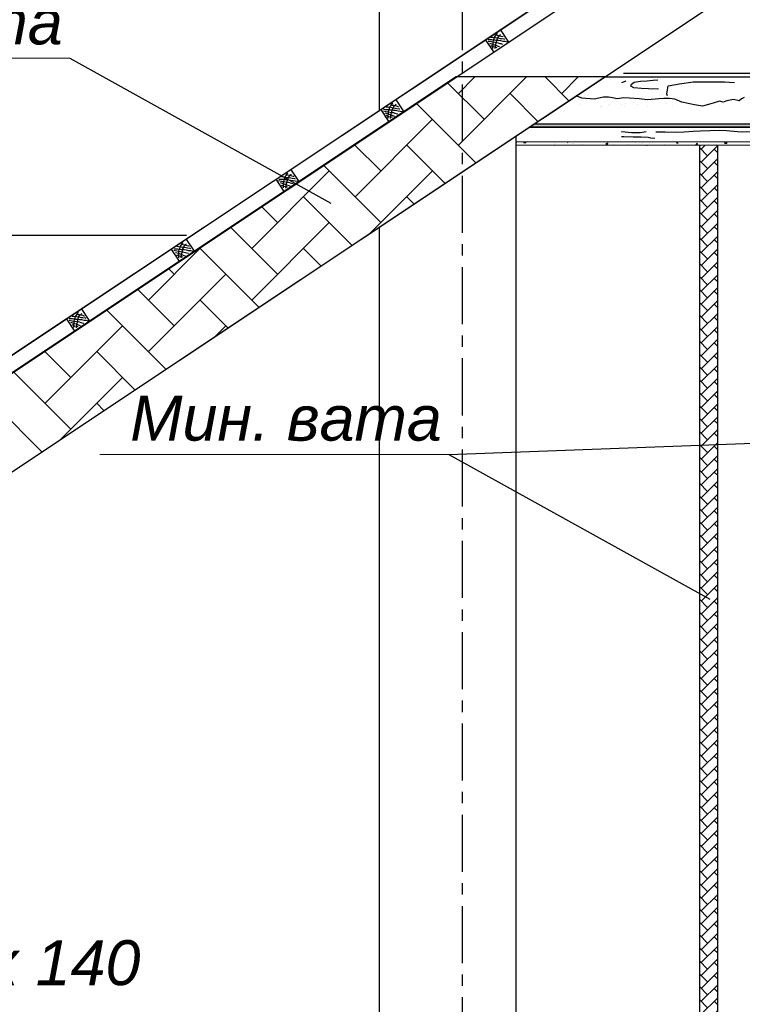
# Model space of a CAD drawing. Header units: millimetres. Extents: x 84778 to 227326, y -44398 to 146312.
# Tile 38 of 67: x 186591 to 190610, y -1382 to 4098. Entities that reach past the tile are written whole.
import ezdxf

# ---------------------------------------------------------------- set-up
doc = ezdxf.new("R2010")
doc.units = ezdxf.units.MM
doc.header["$LTSCALE"] = 10
doc.linetypes.add('CENTER', pattern=[50.8, 31.75, -6.35, 6.35, -6.35])
doc.linetypes.add('DASHED', pattern=[19.05, 12.7, -6.35])
doc.layers.add('Осевая', color=7, linetype='CENTER')
doc.layers.add('Штриховка', color=7, linetype='DASHED')
doc.layers.add('основной', color=7, linetype='Continuous', lineweight=30)
doc.layers.add('Тонкая', color=7, linetype='Continuous', lineweight=25)
doc.styles.add('STIL 888', font='ARIALI.TTF')

msp = doc.modelspace()

# ---------------------------------------------------------------- hatches: boundary and pattern name
at = {"layer": 'Тонкая', "ltscale": 1000}
msp.add_hatch(color=256, dxfattribs=at).paths.add_polyline_path([(189424, 3498.6), (189454, 3518.6), (196948.6, 3518.6), (196948.6, 3498.6)])
h = msp.add_hatch(dxfattribs=at)
h.set_pattern_fill('AR-HBONE', color=256, scale=0.5, style=0)
h.paths.add_polyline_path([(190471.6, 3398.6), (190471.6, -2001.4), (190371.6, -2001.4), (190371.6, 3398.6)])

# ---------------------------------------------------------------- linework, layer by layer
at = {"layer": 'Осевая'}
msp.add_line((189051.6, 9325.3), (189051.6, -15039.6), dxfattribs=at)
at = {"layer": 'основной', "ltscale": 50}
for p, q in [((188591.6, 3594.5), (188591.6, 6696.5)), ((189351.6, -2001.4), (189351.6, 3450.4)), ((190471.6, 3398.6), (190471.6, 1998.6)), ((188591.6, -2001.4), (188591.6, 2943.9))]:
    msp.add_line(p, q, dxfattribs=at)
at = {"layer": 'основной', "linetype": 'ByBlock', "ltscale": 1000}
msp.add_line((184517.4, 2898.6), (187518.2, 2898.5), dxfattribs=at)
at = {"layer": 'основной', "linetype": 'Continuous', "ltscale": 1000}
msp.add_line((190471.6, 1998.6), (190471.6, -2221), dxfattribs=at)
at = {"layer": 'Тонкая', "lineweight": 30, "ltscale": 50}
msp.add_line((181491.6, -1136.9), (197451.6, 9498.6), dxfattribs=at)
at = {"layer": 'Тонкая', "ltscale": 50}
for p, q in [((181945.8, -835.2), (197451.6, 9498.6)), ((182071.6, -851.4), (197451.6, 9398.6)), ((183451.6, -481.7), (192916.8, 5826.4)), ((189949.7, 3799.7), (197071.6, 3799.7))]:
    msp.add_line(p, q, dxfattribs=at)
at = {"layer": 'Тонкая', "linetype": 'ByBlock', "ltscale": 1000}
for p, q in [((189311.1, 3973.4), (189265, 4042.7)), ((189227.9, 3918), (189181.8, 3987.2)), ((188728.6, 3585.2), (188682.5, 3654.5)), ((188645.4, 3529.8), (188599.3, 3599)), ((188146.1, 3197), (188100, 3266.3)), ((188062.9, 3141.6), (188016.8, 3210.8)), ((187563.6, 2808.8), (187517.5, 2878.1)), ((187480.4, 2753.3), (187434.3, 2822.6)), ((186981.1, 2420.6), (186935, 2489.8)), ((186897.9, 2365.1), (186851.8, 2434.4))]:
    msp.add_line(p, q, dxfattribs=at)
at = {"layer": 'Тонкая', "linetype": 'Continuous', "lineweight": 0, "ltscale": 1000}
for p, q in [((184928.7, 3882.8), (186869.5, 3882.8)), ((189351.6, 3418.6), (197071.6, 3418.6)), ((197071.6, 3398.6), (189351.6, 3398.6)), ((187037.1, 1677.7), (188977.9, 1677.7)), ((187037.1, 1677.7), (187037.1, 1677.7))]:
    msp.add_line(p, q, dxfattribs=at)
at = {"layer": 'Тонкая', "linetype": 'Continuous', "ltscale": 1000}
for p, q in [((186869.5, 3882.8), (188321.1, 3077.4)), ((189019.4, 3779), (183427.5, 52.3)), ((183451.6, -481.7), (189844.7, 3779)), ((189174.6, 3543.5), (188971.2, 3746.9)), ((189844.7, 3779), (189019.4, 3779)), ((189030.9, 3687.2), (189122.7, 3779)), ((189030.9, 3399.8), (189410.1, 3779)), ((189646.2, 3646.7), (189513.9, 3779)), ((189605.7, 3687.2), (189697.5, 3779)), ((189844.7, 3779), (190905, 3779)), ((189844.7, 3779), (197071.6, 3779)), ((189937.8, 3779), (190171.3, 3779)), ((189961.9, 3754.9), (189937.8, 3747)), ((189990.8, 3728), (189994.6, 3738.6)), ((190006.2, 3718.4), (189990.8, 3728)), ((189994.6, 3738.6), (190009, 3749.2)), ((190009, 3749.2), (190043.7, 3755.9)), ((190043.7, 3755.9), (190080.2, 3757.8)), ((190080.2, 3757.8), (190113.9, 3760.7)), ((190113.9, 3760.7), (190139.9, 3762.6)), ((190190.7, 3684.8), (190197.7, 3730.1)), ((190197.7, 3730.1), (190260.3, 3740.5)), ((190260.3, 3740.5), (190336.9, 3750.9)), ((190336.9, 3750.9), (190396.1, 3750.9)), ((190396.1, 3750.9), (190458.7, 3750.9)), ((190458.7, 3750.9), (190511, 3750.9)), ((190511, 3750.9), (190566.7, 3747.4)), ((189473.7, 3531.8), (189318.3, 3687.2)), ((189717.5, 3661.3), (189687.1, 3674.1)), ((189687.1, 3674.1), (189687.1, 3674.1)), ((190050.4, 3715.5), (190006.2, 3718.4)), ((190087.9, 3712.6), (190050.4, 3715.5)), ((190143.7, 3710.7), (190087.9, 3712.6)), ((190194.2, 3674.4), (190190.7, 3684.8)), ((189128.8, 3301.9), (188798.8, 3632)), ((189699.8, 3654.1), (189699.8, 3654.1)), ((189712.5, 3627.6), (189712.5, 3627.6)), ((189786.2, 3654.9), (189717.5, 3661.3)), ((189837.4, 3666.1), (189786.2, 3654.9)), ((189866.2, 3666.1), (189837.4, 3666.1)), ((189917.4, 3656.5), (189866.2, 3666.1)), ((189867.2, 3618.6), (189867.2, 3618.6)), ((189870.7, 3627.9), (189870.7, 3627.9)), ((189882.3, 3661.9), (189882.3, 3661.9)), ((189903.1, 3652.4), (189903.1, 3652.4)), ((189912.5, 3643.8), (189912.5, 3643.8)), ((189947.8, 3662.9), (189917.4, 3656.5)), ((189936.2, 3627.7), (189936.2, 3627.7)), ((189983, 3661.3), (189947.8, 3662.9)), ((189954, 3616.6), (189954, 3616.6)), ((189962.6, 3631.2), (189962.6, 3631.2)), ((190037.4, 3656.5), (189983, 3661.3)), ((190003.9, 3636.6), (190003.9, 3636.6)), ((190028.9, 3628.2), (190028.9, 3628.2)), ((190082.2, 3651.7), (190037.4, 3656.5)), ((190072.9, 3645.7), (190072.9, 3645.7)), ((190146.1, 3656.5), (190082.2, 3651.7)), ((190099.4, 3649.2), (190099.4, 3649.2)), ((190109.4, 3647.9), (190109.4, 3647.9)), ((190140.7, 3654.6), (190140.7, 3654.6)), ((190173.3, 3659.7), (190146.1, 3656.5)), ((190205.3, 3659.7), (190173.3, 3659.7)), ((190187.1, 3628.5), (190187.1, 3628.5)), ((190234.1, 3654.9), (190205.3, 3659.7)), ((190221.2, 3620.9), (190221.2, 3620.9)), ((190274.1, 3638.9), (190234.1, 3654.9)), ((190344.5, 3622.9), (190274.1, 3638.9)), ((190389.3, 3616.5), (190344.5, 3622.9)), ((190448.5, 3632.5), (190389.3, 3616.5)), ((190483.6, 3643.7), (190448.5, 3632.5)), ((190504.4, 3638.9), (190483.6, 3643.7)), ((190484.1, 3622), (190484.1, 3622)), ((190503.5, 3629.1), (190503.5, 3629.1)), ((190523.6, 3645.3), (190504.4, 3638.9)), ((190518.9, 3641.6), (190518.9, 3641.6)), ((190562, 3653.3), (190523.6, 3645.3)), ((190592.4, 3645.3), (190562, 3653.3)), ((190605.2, 3658.1), (190592.4, 3645.3)), ((190620.1, 3665.4), (190605.2, 3658.1)), ((189821, 3614.9), (189821, 3614.9)), ((189825.9, 3613.2), (189825.9, 3613.2)), ((190084, 3616), (190084, 3616)), ((188456.2, 3112.5), (188887.2, 3543.5)), ((189454, 3518.6), (196948.6, 3518.6)), ((189424, 3498.6), (196948.6, 3498.6)), ((189937.8, 3474.9), (189939.8, 3474.7)), ((189939.8, 3474.7), (189993.2, 3469.9)), ((189993.2, 3469.9), (190041.8, 3469.9)), ((190041.8, 3469.9), (190075.8, 3474.7)), ((190129.5, 3474.4), (190180.7, 3474.4)), ((190180.7, 3474.4), (190242.4, 3472.6)), ((190242.4, 3472.6), (190286.5, 3474.4)), ((190286.5, 3474.4), (190337.6, 3477.9)), ((190337.6, 3477.9), (190378.2, 3479.6)), ((190378.2, 3479.6), (190431.1, 3481.4)), ((190431.1, 3481.4), (190484, 3483.2)), ((190484, 3483.2), (190522.8, 3481.4)), ((190522.8, 3481.4), (190604, 3474.4)), ((190604, 3474.4), (190660.4, 3476.1)), ((188599.9, 3256.1), (188453.9, 3402.1)), ((188456.2, 3399.8), (188467.6, 3411.3)), ((188956.4, 3187), (188743.6, 3399.8)), ((189353.9, 3418.6), (189353.9, 3418.6)), ((189355.6, 3413.5), (189355.6, 3413.5)), ((189392.7, 3414.3), (189396.8, 3418.6)), ((189392.7, 3414.1), (189406.2, 3412)), ((189406.3, 3412.3), (189405.5, 3418.6)), ((189477.2, 3415.6), (189477.2, 3415.6)), ((189558.5, 3412.2), (189558.5, 3412.2)), ((189564.5, 3398.6), (189567.2, 3401.4)), ((189567.6, 3398.6), (189567.2, 3401.5)), ((189569.8, 3410.6), (189569.8, 3410.6)), ((189586.4, 3399.8), (189586.4, 3399.8)), ((189636.1, 3418.6), (189640.6, 3415.5)), ((189639.9, 3408.7), (189639.9, 3408.7)), ((189640.6, 3415.6), (189641.6, 3418.6)), ((189665.6, 3411.2), (189665.6, 3411.2)), ((189671.9, 3411.2), (189671.9, 3411.2)), ((189710, 3416.2), (189710, 3416.2)), ((189721.2, 3405.3), (189721.2, 3405.3)), ((189802.6, 3401.8), (189802.6, 3401.8)), ((189852.1, 3408.4), (189859.6, 3403.3)), ((189852.4, 3408.3), (189863, 3412.4)), ((189859.6, 3403.4), (189862.7, 3412.6)), ((189894.7, 3403), (189894.7, 3403)), ((189933.2, 3415.4), (189933.2, 3415.4)), ((189937.8, 3447.1), (189950.9, 3447.5)), ((189950.9, 3447.5), (190003.4, 3446.3)), ((189976.4, 3403.1), (189976.4, 3403.1)), ((189983.5, 3418.3), (189983.5, 3418.3)), ((190003.4, 3446.3), (190047.2, 3445)), ((190014.5, 3412), (190014.5, 3412)), ((190016, 3401.7), (190016, 3401.7)), ((190047.2, 3445), (190086, 3443.8)), ((190053.4, 3412.9), (190053.4, 3412.9)), ((190054.2, 3406.7), (190054.2, 3406.7)), ((190077.9, 3398.6), (190082, 3400.2)), ((190081.1, 3398.6), (190081.7, 3400.4)), ((190086, 3443.8), (190102.2, 3440)), ((190095.9, 3408.6), (190095.9, 3408.6)), ((190102.2, 3440), (190123.5, 3438.8)), ((190111.9, 3414.3), (190111.9, 3414.3)), ((190177.2, 3405.1), (190177.2, 3405.1)), ((190243.5, 3411.5), (190252.6, 3410.7)), ((190244, 3411.5), (190250, 3418.6)), ((190252.2, 3409.8), (190250.6, 3418.6)), ((190258.6, 3401.7), (190258.6, 3401.7)), ((190352.8, 3402), (190361.9, 3401.2)), ((190353.3, 3401.9), (190360.6, 3410.7)), ((190361.5, 3400.2), (190359.7, 3409.8)), ((190365, 3405.5), (190365, 3405.5)), ((190421.6, 3403.6), (190421.6, 3403.6)), ((190443.3, 3416.2), (190443.3, 3416.2)), ((190456, 3404.8), (190456, 3404.8)), ((190467.9, 3398.6), (190470, 3401.1)), ((190469.3, 3398.6), (190469, 3400.2)), ((190511, 3411.4), (190517.9, 3418.6)), ((190511, 3411.2), (190524.6, 3409.1)), ((190524.6, 3409.4), (190523.5, 3418.6)), ((190552.3, 3417.5), (190552.3, 3417.5)), ((187881.5, 2825.1), (188312.5, 3256.1)), ((188599.9, 2968.8), (188281.5, 3287.2)), ((188541.8, 2910.7), (188887.2, 3256.1)), ((188439.1, 2842.2), (188168.8, 3112.5)), ((188783.9, 3072.1), (188743.6, 3112.5)), ((188025.1, 2968.8), (187936.6, 3057.3)), ((187881.5, 2537.7), (188312.5, 2968.8)), ((188025.1, 2681.4), (187764.1, 2942.4)), ((187306.7, 2537.7), (187606.1, 2837.1)), ((187921.7, 2497.5), (187594.1, 2825.1)), ((188266.6, 2727.3), (188168.8, 2825.1)), ((187450.4, 2681.4), (187419.2, 2712.6)), ((187306.7, 2250.4), (187737.8, 2681.4)), ((187450.4, 2394), (187246.8, 2597.6)), ((187749.3, 2382.5), (187594.1, 2537.7)), ((187404.4, 2152.7), (187074.4, 2482.7)), ((186732, 1963), (187163, 2394)), ((187680.3, 2336.5), (187737.8, 2394)), ((186875.7, 2106.7), (186729.5, 2252.9)), ((186732, 2250.4), (186744.6, 2262.9)), ((187232, 2037.8), (187019.4, 2250.4)), ((186875.7, 1819.3), (186557, 2137.9)), ((186818.7, 1762.3), (187163, 2106.7)), ((186714.6, 1693), (186444.6, 1963)), ((187059.5, 1922.8), (187019.4, 1963)), ((188977.9, 1677.7), (190429.5, 872.3))]:
    msp.add_line(p, q, dxfattribs=at)
at = {"layer": 'Тонкая', "ltscale": 1000}
for points in [[(189424, 3498.6), (189454, 3518.6)], [(189424, 3498.6), (189454, 3518.6), (196948.6, 3518.6), (196948.6, 3498.6), (189424, 3498.6), (189454, 3518.6)], [(190371.6, 3398.6), (190371.6, -2001.4)], [(188977.9, 1677.7), (190722.8, 1742.7)]]:
    msp.add_lwpolyline(points, dxfattribs=at)
at = {"layer": 'Штриховка', "linetype": 'ByBlock', "ltscale": 1000}
for p, q in [((189212, 4001.1), (189221.3, 4000.1)), ((189221.3, 4000.1), (189236.2, 3998.3)), ((189231.2, 3998.9), (189237.3, 4007.1)), ((189236.8, 4012.9), (189246.1, 4010.7)), ((189237.3, 4007.1), (189244.8, 4017.4)), ((189244.8, 4017.4), (189248.1, 4020.4)), ((189246.1, 4010.7), (189254.2, 4009.4)), ((189250.9, 3996), (189257.9, 4008.6)), ((189254.2, 4009.4), (189269.9, 4005.9)), ((189257.9, 4008.6), (189263.3, 4012.6)), ((189263.3, 4012.6), (189267, 4014.9)), ((189269.9, 4005.9), (189277.4, 4003.3)), ((189277.4, 4003.3), (189280.7, 4001.6)), ((189196.3, 3978.8), (189212.5, 3975.3)), ((189196.9, 3987.2), (189200.9, 3987.2)), ((189200.9, 3987.2), (189208.5, 3986.7)), ((189204.4, 3967.2), (189221.1, 3962.1)), ((189208.5, 3986.7), (189215.5, 3986.7)), ((189210.7, 3953.6), (189225.1, 3947.5)), ((189212.5, 3975.3), (189224.6, 3973.5)), ((189215.5, 3986.7), (189224.1, 3985.7)), ((189221.1, 3962.1), (189235, 3957.3)), ((189223, 3948.4), (189224, 3961.1)), ((189223.1, 3937.9), (189223, 3948.4)), ((189224, 3961.1), (189224.6, 3973.5)), ((189224.1, 3985.7), (189231.4, 3984.6)), ((189224.6, 3973.5), (189226.4, 3981.6)), ((189224.6, 3973.5), (189242.3, 3970.2)), ((189225.1, 3947.5), (189239, 3944.5)), ((189226.4, 3981.6), (189230.4, 3992.2)), ((189230.4, 3992.2), (189231.2, 3998.9)), ((189231.4, 3984.6), (189239.3, 3983.9)), ((189235, 3957.3), (189246.9, 3952.3)), ((189236.2, 3998.3), (189250.9, 3996)), ((189238.3, 3944.6), (189238.4, 3955.9)), ((189238.4, 3955.9), (189243.6, 3975)), ((189239.3, 3983.9), (189253.4, 3982.9)), ((189242.3, 3970.2), (189251.9, 3969.2)), ((189243.6, 3975), (189246.6, 3986.9)), ((189246.6, 3986.9), (189250.9, 3996)), ((189246.9, 3952.3), (189252.4, 3950.8)), ((189250.9, 3996), (189263.8, 3993.7)), ((189251.9, 3969.2), (189261, 3965.9)), ((189252.4, 3950.8), (189260, 3948)), ((189253.4, 3982.9), (189264.6, 3981.9)), ((189261, 3965.9), (189267.8, 3964.2)), ((189263.8, 3993.7), (189271.6, 3992.5)), ((189264.6, 3981.9), (189277.9, 3978.6)), ((189267.8, 3964.2), (189277.1, 3962.1)), ((189271.6, 3992.5), (189284.7, 3990.5)), ((189277.9, 3978.6), (189289, 3977.6)), ((189284.7, 3990.5), (189288, 3988.9)), ((189289, 3977.6), (189301.9, 3974.6)), ((189236.5, 3936.4), (189238.3, 3944.6)), ((189239, 3944.5), (189244.8, 3943.2)), ((188648.7, 3610.7), (188654.8, 3618.9)), ((188654.3, 3624.7), (188663.6, 3622.5)), ((188654.8, 3618.9), (188662.3, 3629.2)), ((188662.3, 3629.2), (188665.6, 3632.2)), ((188663.6, 3622.5), (188671.7, 3621.2)), ((188668.4, 3607.8), (188675.4, 3620.4)), ((188671.7, 3621.2), (188687.4, 3617.7)), ((188675.4, 3620.4), (188680.8, 3624.4)), ((188680.8, 3624.4), (188684.5, 3626.7)), ((188687.4, 3617.7), (188694.9, 3615.1)), ((188613.8, 3590.6), (188630, 3587.1)), ((188614.4, 3599), (188618.4, 3599)), ((188618.4, 3599), (188626, 3598.5)), ((188621.9, 3579), (188638.6, 3573.9)), ((188626, 3598.5), (188633, 3598.5)), ((188628.2, 3565.4), (188642.6, 3559.3)), ((188629.5, 3612.9), (188638.8, 3611.9)), ((188630, 3587.1), (188642.1, 3585.3)), ((188633, 3598.5), (188641.6, 3597.5)), ((188638.6, 3573.9), (188652.5, 3569.1)), ((188638.8, 3611.9), (188653.8, 3610.1)), ((188640.5, 3560.2), (188641.5, 3572.9)), ((188641.5, 3572.9), (188642.1, 3585.3)), ((188641.6, 3597.5), (188649, 3596.4)), ((188642.1, 3585.3), (188643.9, 3593.4)), ((188642.1, 3585.3), (188659.8, 3582)), ((188643.9, 3593.4), (188647.9, 3604)), ((188647.9, 3604), (188648.7, 3610.7)), ((188649, 3596.4), (188656.8, 3595.7)), ((188652.5, 3569.1), (188664.4, 3564.1)), ((188653.8, 3610.1), (188668.4, 3607.8)), ((188655.8, 3556.4), (188655.9, 3567.7)), ((188655.9, 3567.7), (188661.1, 3586.8)), ((188656.8, 3595.7), (188670.9, 3594.7)), ((188659.8, 3582), (188669.4, 3581)), ((188661.1, 3586.8), (188664.1, 3598.7)), ((188664.1, 3598.7), (188668.4, 3607.8)), ((188664.4, 3564.1), (188669.9, 3562.6)), ((188668.4, 3607.8), (188681.3, 3605.5)), ((188669.4, 3581), (188678.5, 3577.7)), ((188669.9, 3562.6), (188677.5, 3559.8)), ((188670.9, 3594.7), (188682.1, 3593.7)), ((188678.5, 3577.7), (188685.3, 3576)), ((188681.3, 3605.5), (188689.1, 3604.3)), ((188682.1, 3593.7), (188695.4, 3590.4)), ((188685.3, 3576), (188694.7, 3573.9)), ((188689.1, 3604.3), (188702.2, 3602.3)), ((188694.9, 3615.1), (188698.2, 3613.4)), ((188695.4, 3590.4), (188706.5, 3589.4)), ((188702.2, 3602.3), (188705.5, 3600.7)), ((188706.5, 3589.4), (188719.4, 3586.4)), ((188640.6, 3549.7), (188640.5, 3560.2)), ((188642.6, 3559.3), (188656.5, 3556.3)), ((188654, 3548.2), (188655.8, 3556.4)), ((188656.5, 3556.3), (188662.3, 3555)), ((188071.8, 3236.5), (188081.1, 3234.2)), ((188072.3, 3230.7), (188079.8, 3241)), ((188079.8, 3241), (188083.1, 3244)), ((188081.1, 3234.2), (188089.2, 3233)), ((188089.2, 3233), (188104.9, 3229.5)), ((188092.9, 3232.2), (188098.3, 3236.2)), ((188098.3, 3236.2), (188102.1, 3238.5)), ((188031.3, 3202.4), (188047.5, 3198.9)), ((188031.9, 3210.8), (188035.9, 3210.8)), ((188035.9, 3210.8), (188043.5, 3210.3)), ((188039.4, 3190.8), (188056.1, 3185.7)), ((188043.5, 3210.3), (188050.5, 3210.3)), ((188047, 3224.7), (188056.3, 3223.7)), ((188047.5, 3198.9), (188059.6, 3197.1)), ((188050.5, 3210.3), (188059.1, 3209.3)), ((188056.1, 3185.7), (188070, 3180.9)), ((188056.3, 3223.7), (188071.3, 3221.9)), ((188058, 3172), (188059, 3184.7)), ((188059, 3184.7), (188059.6, 3197.1)), ((188059.1, 3209.3), (188066.5, 3208.2)), ((188059.6, 3197.1), (188061.4, 3205.2)), ((188059.6, 3197.1), (188077.3, 3193.8)), ((188061.4, 3205.2), (188065.5, 3215.8)), ((188065.5, 3215.8), (188066.2, 3222.5)), ((188066.2, 3222.5), (188072.3, 3230.7)), ((188066.5, 3208.2), (188074.3, 3207.5)), ((188070, 3180.9), (188081.9, 3175.9)), ((188071.3, 3221.9), (188085.9, 3219.6)), ((188073.3, 3168.2), (188073.4, 3179.5)), ((188073.4, 3179.5), (188078.6, 3198.6)), ((188074.3, 3207.5), (188088.5, 3206.5)), ((188077.3, 3193.8), (188086.9, 3192.8)), ((188078.6, 3198.6), (188081.6, 3210.5)), ((188081.6, 3210.5), (188085.9, 3219.6)), ((188085.9, 3219.6), (188092.9, 3232.2)), ((188085.9, 3219.6), (188098.8, 3217.3)), ((188086.9, 3192.8), (188096, 3189.5)), ((188088.5, 3206.5), (188099.6, 3205.5)), ((188096, 3189.5), (188102.8, 3187.8)), ((188098.8, 3217.3), (188106.6, 3216.1)), ((188099.6, 3205.5), (188112.9, 3202.2)), ((188102.8, 3187.8), (188112.2, 3185.7)), ((188104.9, 3229.5), (188112.4, 3226.9)), ((188106.6, 3216.1), (188119.7, 3214.1)), ((188112.4, 3226.9), (188115.7, 3225.2)), ((188112.9, 3202.2), (188124, 3201.2)), ((188119.7, 3214.1), (188123, 3212.5)), ((188124, 3201.2), (188136.9, 3198.2)), ((188045.7, 3177.2), (188060.1, 3171.1)), ((188058.1, 3161.5), (188058, 3172)), ((188060.1, 3171.1), (188074, 3168.1)), ((188071.5, 3160), (188073.3, 3168.2)), ((188074, 3168.1), (188079.8, 3166.8)), ((188081.9, 3175.9), (188087.4, 3174.4)), ((188087.4, 3174.4), (188095, 3171.6)), ((187489.8, 2842.4), (187497.3, 2852.8)), ((187497.3, 2852.8), (187500.6, 2855.8)), ((187515.8, 2848), (187519.6, 2850.3)), ((187448.8, 2814.2), (187465, 2810.7)), ((187449.4, 2822.6), (187453.4, 2822.6)), ((187453.4, 2822.6), (187461, 2822.1)), ((187456.9, 2802.6), (187473.6, 2797.5)), ((187461, 2822.1), (187468, 2822.1)), ((187464.5, 2836.5), (187473.9, 2835.4)), ((187465, 2810.7), (187477.1, 2808.9)), ((187468, 2822.1), (187476.6, 2821.1)), ((187473.6, 2797.5), (187487.5, 2792.7)), ((187473.9, 2835.4), (187488.8, 2833.7)), ((187475.5, 2783.8), (187476.5, 2796.5)), ((187476.5, 2796.5), (187477.1, 2808.9)), ((187476.6, 2821.1), (187484, 2820)), ((187477.1, 2808.9), (187478.9, 2817)), ((187477.1, 2808.9), (187494.8, 2805.6)), ((187478.9, 2817), (187483, 2827.6)), ((187483, 2827.6), (187483.8, 2834.3)), ((187483.8, 2834.3), (187489.8, 2842.4)), ((187484, 2820), (187491.8, 2819.3)), ((187488.8, 2833.7), (187503.4, 2831.4)), ((187489.3, 2848.3), (187498.6, 2846)), ((187491, 2791.3), (187496.1, 2810.4)), ((187491.8, 2819.3), (187506, 2818.3)), ((187494.8, 2805.6), (187504.4, 2804.6)), ((187496.1, 2810.4), (187499.1, 2822.3)), ((187498.6, 2846), (187506.7, 2844.8)), ((187499.1, 2822.3), (187503.4, 2831.4)), ((187503.4, 2831.4), (187510.4, 2844)), ((187503.4, 2831.4), (187516.3, 2829.1)), ((187504.4, 2804.6), (187513.5, 2801.3)), ((187506, 2818.3), (187517.1, 2817.3)), ((187506.7, 2844.8), (187522.4, 2841.3)), ((187510.4, 2844), (187515.8, 2848)), ((187513.5, 2801.3), (187520.3, 2799.5)), ((187516.3, 2829.1), (187524.1, 2827.9)), ((187517.1, 2817.3), (187530.4, 2814)), ((187520.3, 2799.5), (187529.7, 2797.5)), ((187522.4, 2841.3), (187529.9, 2838.7)), ((187524.1, 2827.9), (187537.3, 2825.9)), ((187529.9, 2838.7), (187533.2, 2836.9)), ((187530.4, 2814), (187541.6, 2813)), ((187537.3, 2825.9), (187540.5, 2824.3)), ((187541.6, 2813), (187554.5, 2810)), ((187463.2, 2789), (187477.7, 2782.9)), ((187475.6, 2773.3), (187475.5, 2783.8)), ((187477.7, 2782.9), (187491.5, 2779.9)), ((187487.5, 2792.7), (187499.4, 2787.7)), ((187489, 2771.8), (187490.8, 2780)), ((187490.8, 2780), (187491, 2791.3)), ((187491.5, 2779.9), (187497.3, 2778.6)), ((187499.4, 2787.7), (187504.9, 2786.2)), ((187504.9, 2786.2), (187512.5, 2783.4)), ((186914.8, 2464.6), (186918.1, 2467.6)), ((186866.3, 2426), (186882.5, 2422.5)), ((186866.9, 2434.4), (186870.9, 2434.4)), ((186870.9, 2434.4), (186878.5, 2433.9)), ((186874.4, 2414.4), (186891.1, 2409.3)), ((186878.5, 2433.9), (186885.6, 2433.9)), ((186882, 2448.3), (186891.4, 2447.2)), ((186882.5, 2422.5), (186894.7, 2420.7)), ((186885.6, 2433.9), (186894.2, 2432.9)), ((186891.4, 2447.2), (186906.3, 2445.5)), ((186894.1, 2408.3), (186894.7, 2420.7)), ((186894.2, 2432.9), (186901.5, 2431.8)), ((186894.7, 2420.7), (186896.4, 2428.8)), ((186894.7, 2420.7), (186912.3, 2417.4)), ((186896.4, 2428.8), (186900.5, 2439.4)), ((186900.5, 2439.4), (186901.3, 2446.1)), ((186901.3, 2446.1), (186907.3, 2454.2)), ((186901.5, 2431.8), (186909.3, 2431.1)), ((186906.3, 2445.5), (186920.9, 2443.2)), ((186906.8, 2460.1), (186916.1, 2457.8)), ((186907.3, 2454.2), (186914.8, 2464.6)), ((186908.5, 2403.1), (186913.6, 2422.2)), ((186909.3, 2431.1), (186923.5, 2430.1)), ((186912.3, 2417.4), (186921.9, 2416.4)), ((186913.6, 2422.2), (186916.6, 2434.1)), ((186916.1, 2457.8), (186924.2, 2456.6)), ((186916.6, 2434.1), (186920.9, 2443.2)), ((186920.9, 2443.2), (186927.9, 2455.7)), ((186920.9, 2443.2), (186933.8, 2440.9)), ((186921.9, 2416.4), (186931, 2413.1)), ((186923.5, 2430.1), (186934.6, 2429.1)), ((186924.2, 2456.6), (186939.9, 2453)), ((186927.9, 2455.7), (186933.3, 2459.8)), ((186931, 2413.1), (186937.8, 2411.3)), ((186933.3, 2459.8), (186937.1, 2462.1)), ((186933.8, 2440.9), (186941.6, 2439.7)), ((186934.6, 2429.1), (186947.9, 2425.8)), ((186937.8, 2411.3), (186947.2, 2409.3)), ((186939.9, 2453), (186947.4, 2450.5)), ((186941.6, 2439.7), (186954.8, 2437.7)), ((186947.4, 2450.5), (186950.7, 2448.7)), ((186947.9, 2425.8), (186959.1, 2424.8)), ((186954.8, 2437.7), (186958.1, 2436.1)), ((186959.1, 2424.8), (186972, 2421.8)), ((186880.8, 2400.7), (186895.2, 2394.7)), ((186891.1, 2409.3), (186905, 2404.5)), ((186893, 2395.6), (186894.1, 2408.3)), ((186893.1, 2385.1), (186893, 2395.6)), ((186895.2, 2394.7), (186909, 2391.7)), ((186905, 2404.5), (186916.9, 2399.5)), ((186906.5, 2383.6), (186908.3, 2391.8)), ((186908.3, 2391.8), (186908.5, 2403.1)), ((186909, 2391.7), (186914.8, 2390.4)), ((186916.9, 2399.5), (186922.4, 2398)), ((186922.4, 2398), (186930, 2395.2))]:
    msp.add_line(p, q, dxfattribs=at)

# ---------------------------------------------------------------- texts
at = {"layer": 'Тонкая', "linetype": 'Continuous', "lineweight": 0, "ltscale": 1000, "style": 'STIL 888'}
for s, p in [('Мин. вата', (185097.3, 3960.1)), ('Мин. вата', (187205.7, 1755)), ('Мауэрлат 140 х 140', (183924, -1275.2))]:
    msp.add_text(s, height=250, dxfattribs=at).set_placement(p)

doc.saveas('drawing.dxf')
